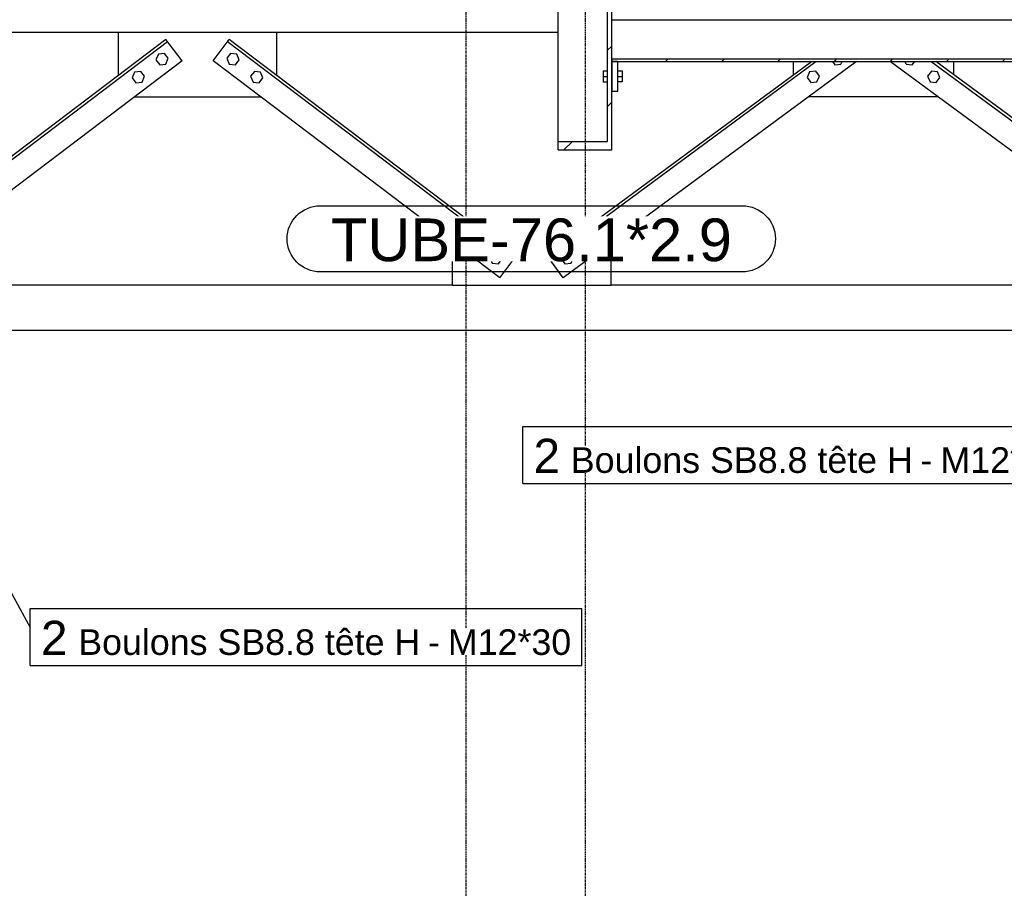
# Model space of a CAD drawing. Header units: millimetres. Extents: x 25 to 224619, y 20 to 11454.
# Tile 63 of 105: x 149838 to 151490, y 1909 to 3366. Entities that reach past the tile are written whole.
import ezdxf

# ---------------------------------------------------------------- set-up
doc = ezdxf.new("R2010")
doc.units = ezdxf.units.MM
doc.linetypes.add('DXK_LINE_DOT3', pattern=[5.9187, 2.979, -0.9799, 0.9799, -0.9799])
for name, color, linetype in [('ACIER_COUPE', 7, 'Continuous'), ('ACIER_HACHURES', 7, 'Continuous'), ('ACIER_VISIBLE', 7, 'Continuous'), ('BOULONS', 7, 'Continuous'), ('MAILLAGE', 7, 'Continuous'), ('REPERES', 7, 'Continuous')]:
    doc.layers.add(name, color=color, linetype=linetype)
doc.styles.add('Arial', font='arial.ttf', dxfattribs={"height": 0.2})

# ---------------------------------------------------------------- blocks, each defined once
blk = doc.blocks.new('GridLine-1649644-24725 - 24455')
at = {"layer": 'MAILLAGE', "color": 7, "linetype": 'DXK_LINE_DOT3'}
blk.add_line((150587.1, 600), (150587.1, 7140.3), dxfattribs=at)
blk = doc.blocks.new('GridLine-1649644-24726 - 24455')
at = {"layer": 'MAILLAGE', "color": 7, "linetype": 'DXK_LINE_DOT3'}
blk.add_line((150787.1, 600), (150787.1, 7140.3), dxfattribs=at)
blk = doc.blocks.new('Part-1649644-24460 - 24455')
at = {"layer": 'ACIER_VISIBLE', "color": 136, "linetype": 'Continuous'}
blk.add_line((148971.1, 3345.3), (150741.2, 3345.3), dxfattribs=at)
blk = doc.blocks.new('Part-1649644-24464 - 24455')
at = {"layer": 'ACIER_HACHURES', "linetype": 'Continuous'}
h = blk.add_hatch(dxfattribs=at)
h.set_pattern_fill('', scale=21, style=0, pattern_type=0)
h.set_pattern_definition([(45, (150741.15, 3420.71), (-47.146, 47.146), [])])
h.paths.add_polyline_path([(150831.2, 3420.7), (150741.2, 3420.7), (150741.2, 3406.5), (150824.2, 3406.5), (150824.2, 3162), (150741.2, 3162), (150741.2, 3147.8), (150831.2, 3147.8)])
at = {"layer": 'ACIER_COUPE', "color": 136, "linetype": 'Continuous'}
for p, q in [((150741.2, 3406.5), (150741.2, 3420.7)), ((150741.2, 3420.7), (150831.2, 3420.7)), ((150831.2, 3147.8), (150831.2, 3420.7)), ((150824.2, 3406.5), (150741.2, 3406.5)), ((150824.2, 3162), (150824.2, 3406.5)), ((150741.2, 3147.8), (150741.2, 3162)), ((150741.2, 3162), (150824.2, 3162)), ((150741.2, 3147.8), (150831.2, 3147.8))]:
    blk.add_line(p, q, dxfattribs=at)
at = {"layer": 'ACIER_VISIBLE', "color": 136, "linetype": 'Continuous'}
for p, q in [((150741.2, 3420.7), (150741.2, 3615.3)), ((150741.2, 3615.3), (150756.2, 3615.3)), ((150816.2, 3615.3), (150831.2, 3615.3)), ((150831.2, 3420.7), (150831.2, 3615.3)), ((150741.2, 3162), (150741.2, 3387.8)), ((150741.2, 3387.8), (150824.2, 3387.8))]:
    blk.add_line(p, q, dxfattribs=at)
blk = doc.blocks.new('Part-1649644-24618 - 24455')
at = {"layer": 'ACIER_VISIBLE', "color": 136, "linetype": 'Continuous'}
for p, q in [((150591.2, 3030.1), (150590.7, 3029.4)), ((150803.3, 3029.4), (150591.2, 3030.1)), ((150803.8, 3028.8), (150803.3, 3029.4)), ((150563.5, 2993.6), (150563.5, 2921.2)), ((150830.5, 2921.2), (150830.5, 2992.6)), ((150563.5, 2921.2), (150830.5, 2921.2))]:
    blk.add_line(p, q, dxfattribs=at)
blk = doc.blocks.new('Bolt-1649644-26560 - 24455')
at = {"layer": 'BOULONS', "color": 7, "linetype": 'Continuous'}
for p, q in [((150816.7, 3280.3), (150824.2, 3280.3)), ((150816.7, 3280.3), (150816.7, 3262.3)), ((150841.2, 3280.3), (150848.7, 3280.3)), ((150848.7, 3280.3), (150848.7, 3262.3)), ((150816.7, 3271.3), (150824.2, 3271.3)), ((150816.7, 3262.3), (150824.2, 3262.3)), ((150841.2, 3271.3), (150848.7, 3271.3)), ((150848.7, 3262.3), (150841.2, 3262.3))]:
    blk.add_line(p, q, dxfattribs=at)
blk = doc.blocks.new('Bolt-1649644-24620 - 24455')
at = {"layer": 'BOULONS', "color": 7, "linetype": 'Continuous'}
for p, q in [((150790.8, 3004.2), (150786.7, 2994.7)), ((150786.7, 2994.7), (150792.9, 2986.3)), ((150801.2, 3005.4), (150790.8, 3004.2)), ((150807.3, 2997), (150801.2, 3005.4)), ((150803.2, 2987.5), (150807.3, 2997)), ((150750.6, 2974.5), (150746.5, 2965)), ((150760.9, 2975.7), (150750.6, 2974.5)), ((150767.1, 2967.3), (150760.9, 2975.7)), ((150792.9, 2986.3), (150803.2, 2987.5)), ((150746.5, 2965), (150752.6, 2956.6)), ((150763, 2957.8), (150767.1, 2967.3)), ((150752.6, 2956.6), (150763, 2957.8))]:
    blk.add_line(p, q, dxfattribs=at)
blk = doc.blocks.new('Part-1649644-24603 - 24455')
at = {"layer": 'ACIER_VISIBLE', "color": 136, "linetype": 'Continuous'}
for p, q in [((150723.3, 2969.4), (151166.3, 3296.3)), ((150726, 2965.8), (151173.9, 3296.3)), ((151242.1, 3296.3), (150750, 2933.2)), ((150750, 2933.2), (150723.3, 2969.4))]:
    blk.add_line(p, q, dxfattribs=at)
blk = doc.blocks.new('Part-1649644-24509 - 24455')
at = {"layer": 'ACIER_HACHURES', "linetype": 'Continuous'}
h = blk.add_hatch(dxfattribs=at)
h.set_pattern_fill('', scale=21, style=0, pattern_type=0)
h.set_pattern_definition([(45, (150831.155, 3300.3), (-47.1463, 47.1463), [])])
h.paths.add_polyline_path([(152331.2, 3300.3), (150831.2, 3300.3), (150831.2, 3296.3), (152331.2, 3296.3)])
at = {"layer": 'ACIER_COUPE', "color": 136, "linetype": 'Continuous'}
for p, q in [((150831.2, 3300.3), (150831.2, 3296.3)), ((152331.2, 3300.3), (150831.2, 3300.3)), ((150831.2, 3296.3), (152331.2, 3296.3)), ((152331.2, 3296.3), (152331.2, 3300.3))]:
    blk.add_line(p, q, dxfattribs=at)
at = {"layer": 'ACIER_VISIBLE', "color": 136, "linetype": 'Continuous'}
blk.add_line((150831.2, 3366.2), (152331.2, 3366.2), dxfattribs=at)
blk = doc.blocks.new('Part-1649644-24511 - 24455')
at = {"layer": 'ACIER_HACHURES', "linetype": 'Continuous'}
h = blk.add_hatch(dxfattribs=at)
h.set_pattern_fill('', scale=21, style=0, pattern_type=0)
h.set_pattern_definition([(45, (150831.154, 3296.3), (-47.146, 47.146), [])])
h.paths.add_polyline_path([(150841.2, 3296.3), (150831.2, 3296.3), (150831.2, 3246.3), (150841.2, 3246.3)])
at = {"layer": 'ACIER_COUPE', "color": 136, "linetype": 'Continuous'}
for p, q in [((150841.2, 3296.3), (150831.2, 3296.3)), ((150831.2, 3296.3), (150831.2, 3246.3)), ((150841.2, 3246.3), (150841.2, 3296.3)), ((150831.2, 3246.3), (150841.2, 3246.3))]:
    blk.add_line(p, q, dxfattribs=at)
blk = doc.blocks.new('Bolt-1649644-24615 - 24455')
at = {"layer": 'BOULONS', "color": 7, "linetype": 'Continuous'}
for p, q in [((150070.4, 3308.6), (150066.3, 3299)), ((150080.7, 3309.8), (150070.4, 3308.6)), ((150087, 3301.6), (150080.7, 3309.8)), ((150066.3, 3299), (150072.6, 3290.7)), ((150072.6, 3290.7), (150082.9, 3292)), ((150082.9, 3292), (150087, 3301.6)), ((150030.5, 3278.4), (150026.5, 3268.8)), ((150040.8, 3279.7), (150030.5, 3278.4)), ((150047.1, 3271.4), (150040.8, 3279.7)), ((150026.5, 3268.8), (150032.7, 3260.5)), ((150032.7, 3260.5), (150043.1, 3261.8)), ((150043.1, 3261.8), (150047.1, 3271.4))]:
    blk.add_line(p, q, dxfattribs=at)
blk = doc.blocks.new('Part-1649644-24569 - 24455')
at = {"layer": 'ACIER_VISIBLE', "color": 136, "linetype": 'Continuous'}
for p, q in [((149708.7, 2921.4), (150563.5, 2921.4)), ((150830.5, 2921.4), (151710.7, 2921.4)), ((149161.6, 2845.3), (152230.7, 2845.3))]:
    blk.add_line(p, q, dxfattribs=at)
blk = doc.blocks.new('Part-1649644-24601 - 24455')
at = {"layer": 'ACIER_VISIBLE', "color": 136, "linetype": 'Continuous'}
for p, q in [((150083, 3333.3), (149601.8, 2969.1)), ((149604.6, 2965.5), (150085.7, 3329.7)), ((150110.2, 3297.4), (150083, 3333.3)), ((150110.2, 3297.4), (149629, 2933.2)), ((149629, 2933.2), (149601.8, 2969.1))]:
    blk.add_line(p, q, dxfattribs=at)
blk = doc.blocks.new('Part-1649644-24602 - 24455')
at = {"layer": 'ACIER_VISIBLE', "color": 136, "linetype": 'Continuous'}
for p, q in [((150162.1, 3297.4), (150189.3, 3333.3)), ((150186.6, 3329.7), (150667.7, 2965.5)), ((150670.4, 2969.1), (150189.3, 3333.3)), ((150643.3, 2933.2), (150162.1, 3297.4)), ((150643.3, 2933.2), (150670.4, 2969.1))]:
    blk.add_line(p, q, dxfattribs=at)
blk = doc.blocks.new('Part-1649644-24604 - 24455')
at = {"layer": 'ACIER_VISIBLE', "color": 136, "linetype": 'Continuous'}
for p, q in [((151299.1, 3296.3), (151791.2, 2933.2)), ((151367.3, 3296.3), (151815.2, 2965.8)), ((151817.9, 2969.4), (151374.9, 3296.3)), ((151791.2, 2933.2), (151817.9, 2969.4))]:
    blk.add_line(p, q, dxfattribs=at)
blk = doc.blocks.new('Part-1649644-24614 - 24455')
at = {"layer": 'ACIER_VISIBLE', "color": 136, "linetype": 'Continuous'}
for p, q in [((150003.3, 3272.9), (150003.3, 3345.3)), ((150269, 3272.9), (150269, 3345.3)), ((150030.4, 3237.1), (150241.8, 3237.1))]:
    blk.add_line(p, q, dxfattribs=at)
blk = doc.blocks.new('Bolt-1649644-24616 - 24455')
at = {"layer": 'BOULONS', "color": 7, "linetype": 'Continuous'}
for p, q in [((150191.6, 3309.8), (150185.3, 3301.6)), ((150201.9, 3308.6), (150191.6, 3309.8)), ((150205.9, 3299), (150201.9, 3308.6)), ((150185.3, 3301.6), (150189.4, 3292)), ((150189.4, 3292), (150199.7, 3290.7)), ((150199.7, 3290.7), (150205.9, 3299)), ((150231.5, 3279.7), (150225.2, 3271.4)), ((150241.8, 3278.4), (150231.5, 3279.7)), ((150245.8, 3268.8), (150241.8, 3278.4)), ((150225.2, 3271.4), (150229.2, 3261.8)), ((150229.2, 3261.8), (150239.5, 3260.5)), ((150239.5, 3260.5), (150245.8, 3268.8))]:
    blk.add_line(p, q, dxfattribs=at)
blk = doc.blocks.new('Bolt-1649644-24619 - 24455')
at = {"layer": 'BOULONS', "color": 7, "linetype": 'Continuous'}
for p, q in [((150593, 3006), (150586.7, 2997.7)), ((150586.7, 2997.7), (150590.8, 2988.1)), ((150603.3, 3004.7), (150593, 3006)), ((150601.1, 2986.8), (150607.4, 2995.1)), ((150607.4, 2995.1), (150603.3, 3004.7)), ((150590.8, 2988.1), (150601.1, 2986.8)), ((150632.9, 2975.8), (150626.6, 2967.5)), ((150643.2, 2974.5), (150632.9, 2975.8)), ((150647.2, 2964.9), (150643.2, 2974.5)), ((150626.6, 2967.5), (150630.7, 2957.9)), ((150630.7, 2957.9), (150641, 2956.7)), ((150641, 2956.7), (150647.2, 2964.9))]:
    blk.add_line(p, q, dxfattribs=at)
blk = doc.blocks.new('Part-1649644-24622 - 24455')
at = {"layer": 'ACIER_VISIBLE', "color": 136, "linetype": 'Continuous'}
for p, q in [((151136, 3273.9), (151136, 3296.3)), ((151405.2, 3273.9), (151405.2, 3296.3)), ((151162.7, 3237.7), (151378.5, 3237.7))]:
    blk.add_line(p, q, dxfattribs=at)
blk = doc.blocks.new('Bolt-1649644-24623 - 24455')
at = {"layer": 'BOULONS', "color": 7, "linetype": 'Continuous'}
for p, q in [((151201.5, 3296.3), (151205.5, 3290.8)), ((151205.5, 3290.8), (151215.9, 3292)), ((151215.9, 3292), (151217.7, 3296.3)), ((151163.3, 3279), (151159.1, 3269.5)), ((151173.6, 3280.2), (151163.3, 3279)), ((151179.8, 3271.8), (151173.6, 3280.2)), ((151175.6, 3262.3), (151179.8, 3271.8)), ((151159.1, 3269.5), (151165.3, 3261.1)), ((151165.3, 3261.1), (151175.6, 3262.3))]:
    blk.add_line(p, q, dxfattribs=at)
blk = doc.blocks.new('Bolt-1649644-24624 - 24455')
at = {"layer": 'BOULONS', "color": 7, "linetype": 'Continuous'}
for p, q in [((151325.4, 3292), (151323.5, 3296.3)), ((151325.4, 3292), (151335.7, 3290.8)), ((151335.7, 3290.8), (151339.7, 3296.3)), ((151367.6, 3280.2), (151361.4, 3271.8)), ((151361.4, 3271.8), (151365.6, 3262.3)), ((151377.9, 3279), (151367.6, 3280.2)), ((151382.1, 3269.5), (151377.9, 3279)), ((151365.6, 3262.3), (151375.9, 3261.1)), ((151375.9, 3261.1), (151382.1, 3269.5))]:
    blk.add_line(p, q, dxfattribs=at)
blk = doc.blocks.new('Mark-1649644-34822 - 24455')
at = {"layer": 'REPERES', "color": 7, "linetype": 'Continuous'}
for p, q in [((149495.4, 3002.1), (149855.4, 2346.6)), ((149855.4, 2378.6), (150781, 2378.6)), ((149855.4, 2282.6), (149855.4, 2378.6)), ((150781, 2282.6), (150781, 2378.6)), ((149855.4, 2282.6), (150781, 2282.6))]:
    blk.add_line(p, q, dxfattribs=at)
at = {"color": 0}
for points in [[(149917.9, 2300.6), (149917.9, 2360.6), (149873.4, 2360.6), (149873.4, 2300.6)], [(150509.3, 2300.6), (150509.3, 2345.6), (149935.9, 2345.6), (149935.9, 2300.6)], [(150542.8, 2300.6), (150542.8, 2345.6), (150522.8, 2345.6), (150522.8, 2300.6)], [(150763, 2300.6), (150763, 2345.6), (150556.3, 2345.6), (150556.3, 2300.6)]]:
    blk.add_wipeout(points, dxfattribs=at).dxf.layer = 'REPERES'
for points in [[(149917.9, 2300.6), (149917.9, 2360.6), (149873.4, 2360.6), (149873.4, 2300.6)], [(150509.3, 2300.6), (150509.3, 2345.6), (149935.9, 2345.6), (149935.9, 2300.6)], [(150542.8, 2300.6), (150542.8, 2345.6), (150522.8, 2345.6), (150522.8, 2300.6)], [(150763, 2300.6), (150763, 2345.6), (150556.3, 2345.6), (150556.3, 2300.6)]]:
    blk.add_wipeout(points, dxfattribs=at).dxf.layer = 'REPERES'
at = {"layer": 'REPERES', "color": 136, "style": 'Arial'}
for s, height, p in [('2', 57.3, (149873.4, 2300.6)), ('Boulons SB8.8 tête H', 42.979, (149935.9, 2300.6)), ('M12*30', 42.98, (150556.3, 2300.6)), ('-', 43, (150522.8, 2300.6))]:
    blk.add_text(s, height=height, dxfattribs=at).set_placement(p)
blk = doc.blocks.new('Mark-1649644-26643 - 24455')
at = {"color": 0}
blk.add_wipeout([(151032.3, 2961.2), (151032.3, 3036.2), (150360, 3036.2), (150360, 2961.2)], dxfattribs=at).dxf.layer = 'REPERES'
blk.add_wipeout([(151032.3, 2961.2), (151032.3, 3036.2), (150360, 3036.2), (150360, 2961.2)], dxfattribs=at).dxf.layer = 'REPERES'
at = {"layer": 'REPERES', "color": 1, "linetype": 'Continuous'}
blk.add_lwpolyline([(150342, 2943.2, -1), (150342, 3054.2), (151050.3, 3054.2, -1), (151050.3, 2943.2), (150342, 2943.2)], format="xyb", close=True, dxfattribs=at)
at = {"layer": 'REPERES', "color": 7, "style": 'Arial'}
blk.add_text('TUBE-76.1*2.9', height=71.631, dxfattribs=at).set_placement((150360, 2961.2))
blk = doc.blocks.new('Mark-1649644-34823 - 24455')
at = {"layer": 'REPERES', "color": 7, "linetype": 'Continuous'}
for p, q in [((151925.8, 3002.1), (151607.6, 2652)), ((150682, 2684), (151607.6, 2684)), ((150682, 2588), (150682, 2684)), ((151607.6, 2588), (151607.6, 2684)), ((150682, 2588), (151607.6, 2588))]:
    blk.add_line(p, q, dxfattribs=at)
at = {"color": 0}
for points in [[(150744.5, 2606), (150744.5, 2666), (150700, 2666), (150700, 2606)], [(151335.9, 2606), (151335.9, 2651), (150762.5, 2651), (150762.5, 2606)], [(151369.4, 2606), (151369.4, 2651), (151349.4, 2651), (151349.4, 2606)], [(151589.6, 2606), (151589.6, 2651), (151382.9, 2651), (151382.9, 2606)]]:
    blk.add_wipeout(points, dxfattribs=at).dxf.layer = 'REPERES'
for points in [[(150744.5, 2606), (150744.5, 2666), (150700, 2666), (150700, 2606)], [(151335.9, 2606), (151335.9, 2651), (150762.5, 2651), (150762.5, 2606)], [(151369.4, 2606), (151369.4, 2651), (151349.4, 2651), (151349.4, 2606)], [(151589.6, 2606), (151589.6, 2651), (151382.9, 2651), (151382.9, 2606)]]:
    blk.add_wipeout(points, dxfattribs=at).dxf.layer = 'REPERES'
at = {"layer": 'REPERES', "color": 136, "style": 'Arial'}
for s, height, p in [('2', 57.3, (150700, 2606)), ('Boulons SB8.8 tête H', 42.979, (150762.5, 2606)), ('M12*30', 42.98, (151382.9, 2606)), ('-', 43, (151349.4, 2606))]:
    blk.add_text(s, height=height, dxfattribs=at).set_placement(p)

msp = doc.modelspace()

# ---------------------------------------------------------------- block references
for name in ['GridLine-1649644-24725 - 24455', 'GridLine-1649644-24726 - 24455', 'Part-1649644-24464 - 24455', 'Part-1649644-24460 - 24455', 'Part-1649644-24509 - 24455', 'Part-1649644-24614 - 24455', 'Part-1649644-24601 - 24455', 'Part-1649644-24602 - 24455', 'Bolt-1649644-24615 - 24455', 'Bolt-1649644-24616 - 24455', 'Part-1649644-24603 - 24455', 'Part-1649644-24511 - 24455', 'Part-1649644-24622 - 24455', 'Bolt-1649644-24623 - 24455', 'Part-1649644-24604 - 24455', 'Bolt-1649644-24624 - 24455', 'Bolt-1649644-26560 - 24455', 'Part-1649644-24618 - 24455', 'Bolt-1649644-24619 - 24455', 'Bolt-1649644-24620 - 24455', 'Part-1649644-24569 - 24455']:
    msp.add_blockref(name, (0, 0))

# ---------------------------------------------------------------- next in the draw order: block references
msp.add_blockref('Mark-1649644-34822 - 24455', (0, 0))

# ---------------------------------------------------------------- next in the draw order: block references
msp.add_blockref('Mark-1649644-26643 - 24455', (0, 0))

# ---------------------------------------------------------------- next in the draw order: block references
msp.add_blockref('Mark-1649644-34823 - 24455', (0, 0))

doc.saveas('drawing.dxf')
